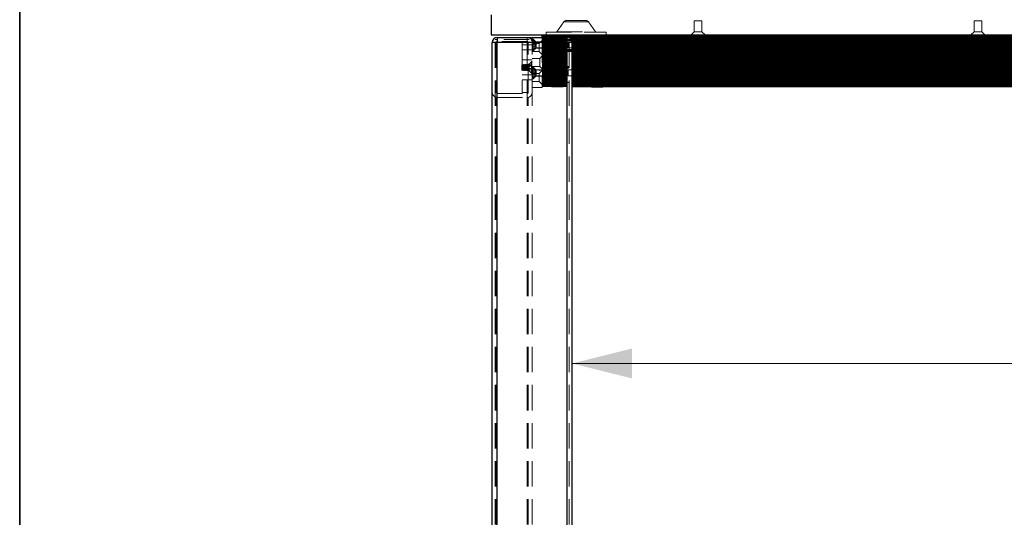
# Model space of a CAD drawing. Header units: millimetres. Extents: x 8 to 290, y 2 to 202.
# Tile 24 of 104: x 8 to 57, y 152 to 177. Entities that reach past the tile are written whole.
import ezdxf

# ---------------------------------------------------------------- set-up
doc = ezdxf.new("R2010")
doc.units = ezdxf.units.MM
doc.linetypes.add('HIDDEN', pattern=[1.905, 1.27, -0.635])
doc.styles.add('SLDTEXTSTYLE2', font='TXT', dxfattribs={"width": 0.605})
doc.dimstyles.new('SLDDIMSTYLE2', dxfattribs={"dimtxt": 2.568319, "dimasz": 3, "dimexe": 0, "dimexo": 0.0625, "dimgap": 0.64208, "dimtad": 1, "dimlfac": 20, "dimrnd": 1e-09, "dimzin": 12, "dimdsep": 46, "dimtxsty": 'SLDTEXTSTYLE2', "dimsah": 1, "dimcen": 0.09, "dimadec": 0, "dimazin": 3, "dimtfac": 1, "dimtofl": 0, "dimtmove": 0, "dimatfit": 3, "dimfxl": 1, "dimfrac": 2, "dimtolj": 1, "dimtzin": 12, "dimarcsym": 0})

# ---------------------------------------------------------------- blocks, each defined once
blk = doc.blocks.new('_D_2')
at = {"color": 7, "linetype": 'Continuous', "lineweight": 0}
blk.add_line((35.633, 159.579), (141.233, 159.579), dxfattribs=at)
at = {"color": 7, "linetype": 'Continuous', "lineweight": 18}
for points in [[(35.633, 159.579), (38.633, 158.829), (38.633, 160.329)], [(141.233, 159.579), (138.233, 160.329), (138.233, 158.829)]]:
    blk.add_solid(points, dxfattribs=at)
at = {"color": 7, "linetype": 'Continuous', "lineweight": 18, "insert": (84.513, 162.99), "char_height": 2.6458, "attachment_point": 1, "style": 'SLDTEXTSTYLE2'}
blk.add_mtext('2112', dxfattribs=at)

msp = doc.modelspace()

# ---------------------------------------------------------------- linework, layer by layer
at = {"color": 7, "linetype": 'Continuous', "lineweight": 35}
msp.add_line((7.98707, 201.72938), (7.98707, 6.72938), dxfattribs=at)
at = {"color": 7, "linetype": 'Continuous', "lineweight": 25}
for p, q in [((31.58283, 177.01084), (31.58283, 176.01084)), ((31.58283, 176.01084), (106.18283, 176.01084)), ((31.88283, 175.88584), (31.88283, 175.63584)), ((31.88283, 175.88584), (35.38283, 175.88584)), ((34.13283, 175.98584), (34.13283, 176.01084)), ((34.13283, 175.98584), (103.55783, 175.98584)), ((34.13283, 175.97084), (34.13283, 175.98584)), ((34.13283, 175.97084), (103.55783, 175.97084)), ((34.13283, 175.96084), (34.13283, 175.97084)), ((34.13283, 175.96084), (103.55783, 175.96084)), ((34.13283, 175.95084), (34.13283, 175.96084)), ((34.13283, 175.95084), (103.55783, 175.95084)), ((34.13283, 175.89584), (34.13283, 175.95084)), ((34.13283, 175.89584), (103.55783, 175.89584)), ((34.13283, 175.88584), (34.13283, 175.89584)), ((35.38283, 175.63584), (35.38283, 175.88584)), ((35.38283, 175.88584), (103.55783, 175.88584)), ((31.63283, 140.08584), (31.63283, 175.63584)), ((31.88283, 175.63584), (31.63283, 175.63584)), ((31.88283, 140.08584), (31.88283, 175.63584)), ((35.38283, 175.63584), (31.88283, 175.63584)), ((35.38283, 140.08584), (35.38283, 175.63584)), ((35.63283, 175.63584), (35.38283, 175.63584)), ((35.51453, 175.84834), (103.55783, 175.84834)), ((35.53283, 175.83584), (103.55783, 175.83584)), ((35.54531, 175.82584), (103.55783, 175.82584)), ((35.55967, 175.81255), (103.55783, 175.81255)), ((35.57146, 175.79991), (103.55783, 175.79991)), ((35.58369, 175.78468), (103.55783, 175.78468)), ((35.5998, 175.76003), (103.55783, 175.76003)), ((35.60781, 175.74486), (103.55783, 175.74486)), ((35.61324, 175.73285), (103.55783, 175.73285)), ((35.61817, 175.72019), (103.55783, 175.72019)), ((35.62309, 175.70494), (103.55783, 175.70494)), ((35.62885, 175.6803), (103.55783, 175.6803)), ((35.63111, 175.66511), (103.55783, 175.66511)), ((35.63279, 175.64048), (103.55783, 175.64048)), ((35.63283, 140.08584), (35.63283, 175.63584)), ((35.63283, 175.62523), (103.55783, 175.62523)), ((35.63283, 175.60059), (103.55783, 175.60059)), ((35.63283, 175.5854), (103.55783, 175.5854)), ((35.63283, 175.56076), (103.55783, 175.56076)), ((35.63283, 175.54552), (103.55783, 175.54552)), ((35.63283, 175.52088), (103.55783, 175.52088)), ((35.63283, 175.50568), (103.55783, 175.50568)), ((35.63283, 175.48105), (103.55783, 175.48105)), ((35.63283, 175.46581), (103.55783, 175.46581)), ((35.63283, 175.44117), (103.55783, 175.44117)), ((35.63283, 175.42597), (103.55783, 175.42597)), ((35.63283, 175.40133), (103.55783, 175.40133)), ((35.63283, 175.3861), (103.55783, 175.3861)), ((35.63283, 175.36146), (103.55783, 175.36146)), ((35.63283, 175.34625), (103.55783, 175.34625)), ((35.63283, 175.32162), (103.55783, 175.32162)), ((35.63283, 175.30639), (103.55783, 175.30639)), ((35.63283, 175.28175), (103.55783, 175.28175)), ((35.63283, 175.26654), (103.55783, 175.26654)), ((35.63283, 175.2419), (103.55783, 175.2419)), ((35.63283, 175.22667), (103.55783, 175.22667)), ((35.63283, 175.20203), (103.55783, 175.20203)), ((35.63283, 175.18683), (103.55783, 175.18683)), ((35.63283, 175.16219), (103.55783, 175.16219)), ((35.63283, 175.14696), (103.55783, 175.14696)), ((35.63283, 175.12232), (103.55783, 175.12232)), ((35.63283, 175.10711), (103.55783, 175.10711)), ((35.63283, 175.08247), (103.55783, 175.08247)), ((35.63283, 175.06725), (103.55783, 175.06725)), ((35.63283, 175.04261), (103.55783, 175.04261)), ((35.63283, 175.0274), (103.55783, 175.0274)), ((35.63283, 175.00276), (99.88943, 175.00276)), ((35.63283, 174.98754), (99.88289, 174.98754)), ((35.63283, 174.9629), (99.88283, 174.9629)), ((35.63283, 174.94769), (99.88283, 174.94769)), ((35.63283, 174.92305), (99.88283, 174.92305)), ((35.63283, 174.90782), (99.88283, 174.90782)), ((35.63283, 174.88319), (99.88283, 174.88319)), ((35.63283, 174.86797), (99.88283, 174.86797)), ((35.63283, 174.84333), (99.88283, 174.84333)), ((35.63283, 174.82811), (99.88283, 174.82811)), ((35.63283, 174.80347), (99.88283, 174.80347)), ((35.63283, 174.78826), (99.88283, 174.78826)), ((35.63283, 174.76362), (99.88283, 174.76362)), ((35.63283, 174.7484), (99.88283, 174.7484)), ((35.63283, 174.72376), (99.88283, 174.72376)), ((35.63283, 174.70855), (99.88283, 174.70855)), ((35.63283, 174.68391), (99.88283, 174.68391)), ((35.63283, 174.66869), (99.88283, 174.66869)), ((35.63283, 174.64405), (99.88283, 174.64405)), ((35.63283, 174.62883), (99.88283, 174.62883)), ((35.63283, 174.60419), (99.88283, 174.60419)), ((35.63283, 174.58897), (99.88283, 174.58897)), ((35.63283, 174.56434), (99.88283, 174.56434)), ((35.63283, 174.54912), (99.88283, 174.54912)), ((35.63283, 174.52448), (99.88283, 174.52448)), ((35.63283, 174.50926), (99.88283, 174.50926)), ((35.63283, 174.48462), (99.88283, 174.48462)), ((35.63283, 174.46941), (99.88283, 174.46941)), ((35.63283, 174.44477), (99.88283, 174.44477)), ((35.63283, 174.42955), (99.88283, 174.42955)), ((35.63283, 174.40491), (99.88283, 174.40491)), ((35.63283, 174.38969), (99.88283, 174.38969)), ((35.63283, 174.36506), (99.88283, 174.36506)), ((35.63283, 174.34984), (99.88283, 174.34984)), ((35.63283, 174.3252), (99.88283, 174.3252)), ((35.63283, 174.30998), (99.88283, 174.30998)), ((35.63283, 174.28534), (99.88284, 174.28534)), ((35.63283, 174.27012), (99.88839, 174.27012)), ((35.63283, 174.24548), (103.55783, 174.24548)), ((35.63283, 174.23027), (103.55783, 174.23027)), ((35.63283, 174.20563), (103.55783, 174.20563)), ((35.63283, 174.19041), (103.55783, 174.19041)), ((35.63283, 174.16577), (103.55783, 174.16577)), ((35.63283, 174.15055), (103.55783, 174.15055)), ((35.63283, 174.12592), (103.55783, 174.12592)), ((35.63283, 174.1107), (103.55783, 174.1107)), ((35.63283, 174.08606), (103.55783, 174.08606)), ((35.63283, 174.07084), (103.55783, 174.07084)), ((35.63283, 174.0462), (103.55783, 174.0462)), ((35.63283, 174.03099), (103.55783, 174.03099)), ((35.63283, 174.00635), (103.55783, 174.00635)), ((35.63283, 173.99113), (103.55783, 173.99113)), ((35.63283, 173.96649), (103.55783, 173.96649)), ((35.63283, 173.95127), (103.55783, 173.95127)), ((35.63283, 173.92663), (103.55783, 173.92663)), ((35.63283, 173.91142), (103.55783, 173.91142)), ((35.63283, 173.88678), (103.55783, 173.88678)), ((35.63283, 173.87156), (103.55783, 173.87156)), ((35.63283, 173.84692), (103.55783, 173.84692)), ((35.63283, 173.8317), (103.55783, 173.8317)), ((35.63283, 173.80706), (103.55783, 173.80706)), ((35.63283, 173.79185), (103.55783, 173.79185)), ((35.63283, 173.76721), (103.55783, 173.76721)), ((35.63283, 173.75199), (103.55783, 173.75199)), ((35.63283, 173.72735), (103.55783, 173.72735)), ((35.63283, 173.71213), (103.55783, 173.71213)), ((35.63283, 173.6875), (103.55783, 173.6875)), ((35.63283, 173.67228), (103.55783, 173.67228)), ((35.63283, 173.64764), (103.55783, 173.64764)), ((35.63283, 173.63242), (103.55783, 173.63242)), ((35.63283, 173.60778), (103.55783, 173.60778)), ((35.63283, 173.59256), (103.55783, 173.59256)), ((35.63283, 173.56793), (103.55783, 173.56793)), ((35.63283, 173.55271), (103.55783, 173.55271)), ((35.63283, 173.52807), (103.55783, 173.52807)), ((35.63283, 173.51349), (103.55783, 173.51349)), ((35.63283, 173.48821), (103.55783, 173.48821)), ((35.63283, 173.47547), (103.55783, 173.47547)), ((35.63283, 173.43584), (103.55783, 173.43584)), ((36.58783, 173.43584), (36.58783, 173.43334)), ((36.58783, 173.43334), (37.17783, 173.43334)), ((37.17783, 173.43334), (37.17783, 173.43584)), ((36.60033, 173.42084), (36.74158, 173.42084)), ((36.74158, 173.42084), (37.16533, 173.42084))]:
    msp.add_line(p, q, dxfattribs=at)
at = {"color": 7, "linetype": 'HIDDEN', "lineweight": 18}
for p, q in [((34.87204, 176.17216), (35.21448, 176.66121)), ((35.21448, 176.66121), (36.45118, 176.66121)), ((35.21448, 176.66121), (36.45118, 176.66121)), ((35.35783, 176.73584), (36.30783, 176.73584)), ((36.45118, 176.66121), (36.79362, 176.17216)), ((42.12533, 176.71584), (41.74033, 176.71584)), ((41.74033, 176.71584), (41.74033, 176.17334)), ((42.12533, 176.17334), (42.12533, 176.71584)), ((56.12533, 176.71584), (55.74033, 176.71584)), ((55.74033, 176.71584), (55.74033, 176.17334)), ((56.12533, 176.17334), (56.12533, 176.71584)), ((31.88283, 175.63584), (31.88283, 175.88584)), ((33.38283, 175.63584), (33.38283, 175.88584)), ((33.63283, 175.63584), (33.63283, 175.88584)), ((34.13283, 176.00791), (103.55783, 176.00791)), ((34.13283, 176.00292), (103.55783, 176.00292)), ((34.13283, 175.99999), (103.55783, 175.99999)), ((34.13283, 175.98584), (103.55783, 175.98584)), ((103.55783, 175.97084), (34.13283, 175.97084)), ((103.55783, 175.95084), (34.13283, 175.95084)), ((34.13283, 175.94584), (103.55783, 175.94584)), ((34.13283, 175.93584), (103.55783, 175.93584)), ((34.13283, 175.91084), (103.55783, 175.91084)), ((103.55783, 175.89584), (34.13283, 175.89584)), ((34.13283, 175.88584), (34.13283, 173.38584)), ((34.33283, 176.01084), (34.33283, 176.15084)), ((34.33283, 176.15084), (37.33283, 176.15084)), ((34.87204, 176.17216), (36.79362, 176.17216)), ((34.87204, 176.17216), (36.79362, 176.17216)), ((35.38283, 140.08584), (35.38283, 175.88584)), ((37.33283, 176.15084), (37.33283, 176.01084)), ((41.74033, 176.17334), (41.57783, 176.01084)), ((41.70783, 176.01084), (41.70783, 175.81084)), ((42.12533, 176.17334), (41.74033, 176.17334)), ((42.28783, 176.01084), (42.12533, 176.17334)), ((42.15783, 175.81084), (42.15783, 176.01084)), ((55.74033, 176.17334), (55.57783, 176.01084)), ((55.70783, 176.01084), (55.70783, 175.81084)), ((56.12533, 176.17334), (55.74033, 176.17334)), ((56.28783, 176.01084), (56.12533, 176.17334)), ((56.15783, 175.81084), (56.15783, 176.01084)), ((31.88283, 175.63584), (31.63283, 175.63584)), ((31.78283, 140.08584), (31.78283, 175.78584)), ((31.88283, 175.78584), (31.78283, 175.78584)), ((31.83283, 175.63584), (31.83283, 173.13584)), ((35.38283, 175.78584), (31.88283, 175.78584)), ((31.88283, 140.08584), (31.88283, 175.78584)), ((31.88283, 173.08584), (31.88283, 175.68584)), ((33.38283, 175.68584), (31.88283, 175.68584)), ((31.88283, 172.88584), (31.88283, 175.63584)), ((31.88283, 175.63584), (33.13283, 175.63584)), ((33.13283, 175.63584), (33.13283, 173.13584)), ((33.43283, 175.63584), (33.13283, 175.63584)), ((33.43283, 175.51084), (33.13283, 175.51084)), ((33.38283, 175.63584), (33.38283, 172.88584)), ((33.43283, 173.13584), (33.43283, 175.63584)), ((33.63283, 175.63584), (33.43283, 175.63584)), ((33.63283, 175.51084), (33.43283, 175.51084)), ((33.77033, 175.67334), (33.63283, 175.81084)), ((33.63283, 173.13584), (33.63283, 175.63584)), ((33.63283, 175.61084), (33.79783, 175.61084)), ((33.98283, 175.58584), (33.63283, 175.58584)), ((33.63283, 175.51084), (33.79783, 175.51084)), ((33.63283, 175.41084), (33.79783, 175.41084)), ((33.66965, 175.80584), (33.64533, 175.80584)), ((33.64533, 175.80525), (33.64533, 175.21642)), ((33.64533, 175.21642), (33.64533, 175.80525)), ((33.66965, 175.80525), (33.66965, 175.21642)), ((33.66965, 175.21642), (33.66965, 175.80525)), ((33.82283, 175.65784), (33.67849, 175.80218)), ((33.67849, 175.8016), (33.67849, 175.22007)), ((33.67849, 175.22007), (33.67849, 175.8016)), ((33.77033, 175.51084), (33.77033, 175.67334)), ((34.13283, 175.67334), (33.77033, 175.67334)), ((33.77033, 175.34834), (33.77033, 175.51084)), ((33.79783, 175.61084), (33.79783, 175.51084)), ((33.79783, 175.51084), (33.79783, 175.41084)), ((33.82283, 175.65784), (33.82283, 175.51084)), ((37.13283, 175.65784), (33.82283, 175.65784)), ((33.82283, 175.51084), (33.82283, 175.36384)), ((34.13283, 175.73584), (33.98283, 175.58584)), ((33.98283, 175.58584), (33.98283, 175.18584)), ((103.55783, 175.84834), (34.13283, 175.84834)), ((34.13283, 175.84834), (35.51453, 175.84834)), ((34.13283, 175.84584), (103.55783, 175.84584)), ((34.13283, 175.83584), (35.53283, 175.83584)), ((34.13283, 175.82882), (103.55783, 175.82882)), ((34.13283, 175.82584), (103.55783, 175.82584)), ((34.13283, 175.82584), (35.54531, 175.82584)), ((103.55783, 175.81255), (34.13283, 175.81255)), ((34.13283, 175.81255), (35.55967, 175.81255)), ((34.13283, 175.81084), (103.55783, 175.81084)), ((34.13283, 175.80084), (103.55783, 175.80084)), ((34.13283, 175.79991), (35.57146, 175.79991)), ((103.55783, 175.78468), (34.13283, 175.78468)), ((34.13283, 175.78468), (35.58369, 175.78468)), ((34.13283, 175.76003), (35.5998, 175.76003)), ((103.55783, 175.74486), (34.13283, 175.74486)), ((34.13283, 175.74486), (35.60781, 175.74486)), ((34.18283, 175.73584), (34.13283, 175.73584)), ((34.13283, 175.73584), (34.18283, 175.73584)), ((34.13283, 175.73584), (103.13283, 175.73584)), ((103.55783, 175.73285), (34.13283, 175.73285)), ((34.13283, 175.73285), (35.61324, 175.73285)), ((34.13283, 175.72019), (35.61817, 175.72019)), ((103.55783, 175.70494), (34.13283, 175.70494)), ((34.13283, 175.70494), (35.62309, 175.70494)), ((34.13283, 175.6803), (35.62885, 175.6803)), ((103.55783, 175.66511), (34.13283, 175.66511)), ((34.13283, 175.66511), (35.63111, 175.66511)), ((34.15783, 175.63376), (34.13283, 175.65876)), ((34.13283, 175.64048), (35.63279, 175.64048)), ((103.55783, 175.62523), (34.13283, 175.62523)), ((34.13283, 175.62523), (35.63283, 175.62523)), ((34.13283, 175.60059), (35.63283, 175.60059)), ((103.55783, 175.5854), (34.13283, 175.5854)), ((34.13283, 175.5854), (35.63283, 175.5854)), ((34.13283, 175.56076), (35.63283, 175.56076)), ((103.55783, 175.54552), (34.13283, 175.54552)), ((34.13283, 175.54552), (35.63283, 175.54552)), ((34.13283, 175.52088), (35.63283, 175.52088)), ((103.55783, 175.50568), (34.13283, 175.50568)), ((34.13283, 175.50568), (35.63283, 175.50568)), ((34.13283, 175.48105), (35.63283, 175.48105)), ((103.55783, 175.46581), (34.13283, 175.46581)), ((34.13283, 175.46581), (35.63283, 175.46581)), ((34.13283, 175.44117), (35.63283, 175.44117)), ((103.55783, 175.42597), (34.13283, 175.42597)), ((34.13283, 175.42597), (35.63283, 175.42597)), ((34.13283, 175.40133), (35.63283, 175.40133)), ((34.15783, 175.63376), (34.15783, 175.38791)), ((35.43283, 175.63376), (34.15783, 175.63376)), ((34.18283, 175.73584), (34.18283, 175.78584)), ((34.18283, 175.73584), (34.18283, 175.78584)), ((34.18283, 173.63584), (34.18283, 175.73584)), ((37.63283, 175.73584), (34.18283, 175.73584)), ((35.38283, 140.08584), (35.38283, 175.78584)), ((35.48283, 175.78584), (35.38283, 175.78584)), ((35.43283, 175.66084), (35.43283, 175.36084)), ((37.68283, 175.66084), (35.43283, 175.66084)), ((35.48283, 140.08584), (35.48283, 175.78584)), ((35.48283, 175.78584), (37.63283, 175.78584)), ((37.13283, 175.65784), (37.13283, 175.36384)), ((37.15783, 175.63284), (37.13283, 175.65784)), ((37.15783, 175.38884), (37.15783, 175.63284)), ((37.63283, 175.73584), (37.63283, 175.78584)), ((37.63283, 175.78584), (37.63283, 175.73584)), ((37.63283, 173.63584), (37.63283, 175.73584)), ((37.68283, 175.73584), (37.63283, 175.73584)), ((37.63283, 175.73584), (37.68283, 175.73584)), ((37.68283, 175.73584), (37.68283, 173.63584)), ((33.13283, 175.26084), (33.43283, 175.26084)), ((33.43283, 175.26084), (33.63283, 175.26084)), ((33.63283, 175.21084), (33.77033, 175.34834)), ((33.63283, 175.18584), (33.98283, 175.18584)), ((33.64533, 175.21584), (33.66965, 175.21584)), ((33.67849, 175.2195), (33.82283, 175.36384)), ((33.77033, 175.34834), (34.13283, 175.34834)), ((33.82283, 175.36384), (37.13283, 175.36384)), ((33.98283, 175.18584), (34.13283, 175.03584)), ((34.13283, 174.96084), (34.00783, 174.83584)), ((34.13283, 175.36291), (34.15783, 175.38791)), ((103.55783, 175.3861), (34.13283, 175.3861)), ((34.13283, 175.3861), (35.63283, 175.3861)), ((34.13283, 175.36146), (35.63283, 175.36146)), ((103.55783, 175.34625), (34.13283, 175.34625)), ((34.13283, 175.34625), (35.63283, 175.34625)), ((34.13283, 175.32162), (35.63283, 175.32162)), ((103.55783, 175.30639), (34.13283, 175.30639)), ((34.13283, 175.30639), (35.63283, 175.30639)), ((34.13283, 175.28175), (35.63283, 175.28175)), ((103.55783, 175.26654), (34.13283, 175.26654)), ((34.13283, 175.26654), (35.63283, 175.26654)), ((34.13283, 175.2419), (35.63283, 175.2419)), ((103.55783, 175.22667), (34.13283, 175.22667)), ((34.13283, 175.22667), (35.63283, 175.22667)), ((34.13283, 175.20203), (35.63283, 175.20203)), ((103.55783, 175.18683), (34.13283, 175.18683)), ((34.13283, 175.18683), (35.63283, 175.18683)), ((34.13283, 175.16219), (35.63283, 175.16219)), ((103.55783, 175.14696), (34.13283, 175.14696)), ((34.13283, 175.14696), (35.63283, 175.14696)), ((34.13283, 175.12232), (35.63283, 175.12232)), ((103.55783, 175.10711), (34.13283, 175.10711)), ((34.13283, 175.10711), (35.63283, 175.10711)), ((34.13283, 175.08247), (35.63283, 175.08247)), ((103.55783, 175.06725), (34.13283, 175.06725)), ((34.13283, 175.06725), (35.63283, 175.06725)), ((34.13283, 175.04261), (35.63283, 175.04261)), ((103.55783, 175.0274), (34.13283, 175.0274)), ((34.13283, 175.0274), (35.63283, 175.0274)), ((34.13283, 175.00276), (35.63283, 175.00276)), ((103.55783, 174.98754), (34.13283, 174.98754)), ((34.13283, 174.98754), (35.63283, 174.98754)), ((34.13283, 174.9629), (35.63283, 174.9629)), ((103.55783, 174.94769), (34.13283, 174.94769)), ((34.13283, 174.94769), (35.63283, 174.94769)), ((34.13283, 174.92305), (35.63283, 174.92305)), ((103.55783, 174.90782), (34.13283, 174.90782)), ((34.13283, 174.90782), (35.63283, 174.90782)), ((34.15783, 175.38791), (35.43283, 175.38791)), ((36.48283, 175.28584), (35.23283, 175.28584)), ((35.23283, 175.28584), (35.28283, 175.23584)), ((35.23283, 175.28584), (35.23283, 174.83584)), ((35.23283, 174.83584), (35.23283, 175.18584)), ((35.23283, 175.18584), (35.28283, 175.18584)), ((35.33283, 175.23584), (35.28283, 175.23584)), ((35.28283, 175.23584), (35.33283, 175.18584)), ((35.28283, 175.23584), (35.28283, 175.18584)), ((35.28283, 174.83584), (35.28283, 175.18584)), ((35.33283, 175.18584), (35.28283, 175.18584)), ((35.33283, 175.28584), (36.48283, 175.28584)), ((35.33283, 175.28584), (35.33283, 175.23584)), ((35.33283, 175.23584), (36.48283, 175.23584)), ((35.33283, 175.23584), (35.33283, 175.18584)), ((35.33283, 175.18584), (36.48283, 175.18584)), ((35.33283, 174.83584), (35.33283, 175.18584)), ((35.43283, 175.36084), (37.68283, 175.36084)), ((36.48283, 175.28584), (36.48283, 175.23584)), ((36.48283, 175.28584), (36.48283, 175.23584)), ((36.48283, 175.18584), (36.48283, 175.23584)), ((36.48283, 175.23584), (36.48283, 175.18584)), ((36.53283, 175.18584), (36.48283, 175.18584)), ((36.48283, 175.18584), (36.48283, 174.83584)), ((36.48283, 175.18584), (36.53283, 175.18584)), ((36.53283, 175.18584), (36.53283, 174.83584)), ((36.58283, 175.18584), (36.53283, 175.18584)), ((36.58283, 175.18584), (36.53283, 175.18584)), ((36.58283, 175.18584), (36.58283, 174.83584)), ((37.13283, 175.36384), (37.15783, 175.38884)), ((33.13947, 174.53584), (33.11447, 174.51084)), ((33.11447, 174.51084), (33.11447, 174.38584)), ((33.43283, 174.76084), (33.13283, 174.76084)), ((33.4088, 174.51084), (33.13283, 174.51084)), ((33.13947, 174.53584), (33.13947, 174.38584)), ((33.14447, 174.53584), (33.13947, 174.53584)), ((33.14447, 174.53584), (33.14447, 174.38584)), ((33.16447, 174.5012), (33.14447, 174.53584)), ((33.18447, 174.53584), (33.16447, 174.5012)), ((33.16447, 174.5012), (33.16447, 174.38584)), ((33.18447, 174.53584), (33.18447, 174.38584)), ((33.19447, 174.53584), (33.18447, 174.53584)), ((33.19447, 174.53584), (33.19447, 174.38584)), ((33.21447, 174.5012), (33.19447, 174.53584)), ((33.23447, 174.53584), (33.21447, 174.5012)), ((33.21447, 174.5012), (33.21447, 174.38584)), ((33.23447, 174.53584), (33.23447, 174.38584)), ((33.24447, 174.53584), (33.23447, 174.53584)), ((33.24447, 174.53584), (33.24447, 174.38584)), ((33.26447, 174.5012), (33.24447, 174.53584)), ((33.28447, 174.53584), (33.26447, 174.5012)), ((33.26447, 174.5012), (33.26447, 174.38584)), ((33.28447, 174.53584), (33.28447, 174.38584)), ((33.29447, 174.53584), (33.28447, 174.53584)), ((33.29447, 174.53584), (33.29447, 174.38584)), ((33.31447, 174.5012), (33.29447, 174.53584)), ((33.33447, 174.53584), (33.31447, 174.5012)), ((33.31447, 174.5012), (33.31447, 174.38584)), ((33.33447, 174.53584), (33.33447, 174.38584)), ((33.34447, 174.53584), (33.33447, 174.53584)), ((33.34447, 174.53584), (33.34447, 174.38584)), ((33.36447, 174.5012), (33.34447, 174.53584)), ((33.38447, 174.53584), (33.36447, 174.5012)), ((33.36447, 174.5012), (33.36447, 174.38584)), ((33.38447, 174.53584), (33.38447, 174.38584)), ((33.39447, 174.53584), (33.38447, 174.53584)), ((33.39447, 174.53584), (33.39447, 174.38584)), ((33.41447, 174.5012), (33.39447, 174.53584)), ((33.43283, 174.55084), (33.4088, 174.51084)), ((33.4088, 174.26084), (33.4088, 174.51084)), ((33.4088, 174.51084), (33.43283, 174.51084)), ((33.43447, 174.53584), (33.41447, 174.5012)), ((33.41447, 174.5012), (33.41447, 174.38584)), ((33.63283, 174.76084), (33.43283, 174.76084)), ((33.48283, 174.55084), (33.43283, 174.55084)), ((33.43283, 174.51084), (33.63283, 174.51084)), ((33.43447, 174.53584), (33.43447, 174.38584)), ((33.46369, 174.53584), (33.43447, 174.53584)), ((33.46369, 174.53356), (33.46369, 174.23812)), ((33.46369, 174.53356), (33.46369, 174.23812)), ((33.46447, 174.50131), (33.46447, 174.44357)), ((33.46447, 174.50131), (33.61447, 174.50131)), ((33.46447, 174.44357), (33.61447, 174.44357)), ((33.46447, 174.44357), (33.46447, 174.3281)), ((33.5974, 174.66541), (33.47076, 174.53877)), ((33.47076, 174.53644), (33.47076, 174.23523)), ((33.47076, 174.53644), (33.47076, 174.23523)), ((33.63283, 174.70084), (33.48283, 174.55084)), ((33.48283, 174.55084), (33.48283, 174.22084)), ((33.5974, 174.66486), (33.5974, 174.10682)), ((33.5974, 174.66486), (33.5974, 174.10682)), ((33.61447, 174.65834), (33.61447, 174.38584)), ((34.00783, 174.83584), (33.63283, 174.83584)), ((33.63283, 174.43584), (34.00783, 174.43584)), ((33.77033, 174.27334), (33.63283, 174.41084)), ((34.00783, 174.83584), (34.00783, 174.43584)), ((34.00783, 174.43584), (34.13283, 174.31084)), ((34.13283, 174.88319), (35.63283, 174.88319)), ((103.55783, 174.86797), (34.13283, 174.86797)), ((34.13283, 174.86797), (35.63283, 174.86797)), ((34.13283, 174.84333), (35.63283, 174.84333)), ((103.55783, 174.82811), (34.13283, 174.82811)), ((34.13283, 174.82811), (35.63283, 174.82811)), ((34.13283, 174.80347), (35.63283, 174.80347)), ((103.55783, 174.78826), (34.13283, 174.78826)), ((34.13283, 174.78826), (35.63283, 174.78826)), ((34.13283, 174.76362), (35.63283, 174.76362)), ((103.55783, 174.7484), (34.13283, 174.7484)), ((34.13283, 174.7484), (35.63283, 174.7484)), ((103.55783, 174.73584), (34.13283, 174.73584)), ((34.13283, 174.72376), (35.63283, 174.72376)), ((103.55783, 174.70855), (34.13283, 174.70855)), ((34.13283, 174.70855), (35.63283, 174.70855)), ((34.13283, 174.68391), (35.63283, 174.68391)), ((103.55783, 174.66869), (34.13283, 174.66869)), ((34.13283, 174.66869), (35.63283, 174.66869)), ((34.13283, 174.64584), (103.55783, 174.64584)), ((34.13283, 174.64405), (35.63283, 174.64405)), ((34.13283, 174.64285), (103.55783, 174.64285)), ((34.13283, 174.63584), (103.55783, 174.63584)), ((103.55783, 174.62883), (34.13283, 174.62883)), ((34.13283, 174.62883), (35.63283, 174.62883)), ((34.13283, 174.62584), (103.55783, 174.62584)), ((34.13283, 174.60419), (35.63283, 174.60419)), ((103.55783, 174.58897), (34.13283, 174.58897)), ((34.13283, 174.58897), (35.63283, 174.58897)), ((34.13283, 174.56434), (35.63283, 174.56434)), ((103.55783, 174.54912), (34.13283, 174.54912)), ((34.13283, 174.54912), (35.63283, 174.54912)), ((34.13283, 174.53584), (103.55783, 174.53584)), ((34.13283, 174.52584), (103.55783, 174.52584)), ((34.13283, 174.52448), (35.63283, 174.52448)), ((103.55783, 174.50926), (34.13283, 174.50926)), ((34.13283, 174.50926), (35.63283, 174.50926)), ((34.13283, 174.49584), (103.55783, 174.49584)), ((34.13283, 174.48584), (103.55783, 174.48584)), ((34.13283, 174.48462), (35.63283, 174.48462)), ((34.13283, 174.47584), (103.55783, 174.47584)), ((103.55783, 174.46941), (34.13283, 174.46941)), ((34.13283, 174.46941), (35.63283, 174.46941)), ((34.13283, 174.44584), (103.55783, 174.44584)), ((34.13283, 174.44477), (35.63283, 174.44477)), ((34.13283, 174.43584), (103.55783, 174.43584)), ((103.55783, 174.42955), (34.13283, 174.42955)), ((34.13283, 174.42955), (35.63283, 174.42955)), ((34.35783, 174.43584), (34.35783, 174.73584)), ((34.35783, 174.73584), (34.40783, 174.73584)), ((34.35783, 174.73584), (34.40783, 174.73584)), ((34.35783, 174.43584), (34.40783, 174.43584)), ((34.35783, 174.43584), (34.40783, 174.43584)), ((34.40783, 174.43584), (34.40783, 174.73584)), ((34.45783, 174.73584), (34.40783, 174.73584)), ((34.40783, 174.73584), (34.45783, 174.73584)), ((34.40783, 174.43584), (34.45783, 174.43584)), ((34.45783, 174.43584), (34.40783, 174.43584)), ((34.45783, 174.83584), (35.23283, 174.83584)), ((34.45783, 174.83584), (34.45783, 174.78584)), ((34.45783, 174.83584), (34.45783, 174.78584)), ((34.45783, 174.78584), (35.23283, 174.78584)), ((34.45783, 174.78584), (34.45783, 174.73584)), ((34.45783, 174.73584), (34.45783, 174.78584)), ((34.45783, 174.73584), (35.23283, 174.73584)), ((34.45783, 174.43584), (34.45783, 174.73584)), ((37.35783, 174.43584), (34.45783, 174.43584)), ((34.45783, 174.43584), (34.45783, 174.38584)), ((34.45783, 174.38584), (34.45783, 174.43584)), ((35.23283, 174.83584), (35.28283, 174.83584)), ((35.23283, 174.78584), (35.23283, 174.83584)), ((35.28283, 174.83584), (35.23283, 174.83584)), ((35.23283, 174.83584), (35.23283, 174.78584)), ((35.23283, 174.78584), (35.23283, 174.73584)), ((35.23283, 174.73584), (35.23283, 174.78584)), ((35.33283, 174.83584), (35.28283, 174.83584)), ((35.28283, 174.83584), (35.33283, 174.83584)), ((36.53283, 174.83584), (36.48283, 174.83584)), ((36.48283, 174.83584), (36.53283, 174.83584)), ((36.53283, 174.83584), (36.58283, 174.83584)), ((36.58283, 174.83584), (36.53283, 174.83584)), ((36.58283, 174.83584), (37.35783, 174.83584)), ((36.58283, 174.83584), (36.58283, 174.78584)), ((36.58283, 174.78584), (36.58283, 174.83584)), ((36.58283, 174.78584), (37.35783, 174.78584)), ((36.58283, 174.73584), (36.58283, 174.78584)), ((36.58283, 174.78584), (36.58283, 174.73584)), ((36.58283, 174.73584), (37.35783, 174.73584)), ((37.35783, 174.83584), (37.35783, 174.78584)), ((37.35783, 174.83584), (37.35783, 174.78584)), ((37.35783, 174.73584), (37.35783, 174.78584)), ((37.35783, 174.78584), (37.35783, 174.73584)), ((37.35783, 174.73584), (37.35783, 174.43584)), ((37.40783, 174.73584), (37.35783, 174.73584)), ((37.35783, 174.73584), (37.40783, 174.73584)), ((37.35783, 174.43584), (37.40783, 174.43584)), ((37.35783, 174.38584), (37.35783, 174.43584)), ((37.40783, 174.43584), (37.35783, 174.43584)), ((37.35783, 174.43584), (37.35783, 174.38584)), ((37.40783, 174.73584), (37.40783, 174.43584)), ((37.45783, 174.73584), (37.40783, 174.73584)), ((37.45783, 174.73584), (37.40783, 174.73584)), ((37.45783, 174.43584), (37.40783, 174.43584)), ((37.45783, 174.43584), (37.40783, 174.43584)), ((37.45783, 174.73584), (37.45783, 174.43584)), ((33.11447, 174.38584), (33.11447, 174.26084)), ((33.11447, 174.26084), (33.13947, 174.23584)), ((33.13283, 174.26084), (33.4088, 174.26084)), ((33.43283, 174.01084), (33.13283, 174.01084)), ((33.13947, 174.38584), (33.13947, 174.23584)), ((33.13947, 174.23584), (33.14447, 174.23584)), ((33.14447, 174.38584), (33.14447, 174.23584)), ((33.14447, 174.23584), (33.16447, 174.27048)), ((33.16447, 174.38584), (33.16447, 174.27048)), ((33.16447, 174.27048), (33.18447, 174.23584)), ((33.18447, 174.38584), (33.18447, 174.23584)), ((33.18447, 174.23584), (33.19447, 174.23584)), ((33.19447, 174.38584), (33.19447, 174.23584)), ((33.19447, 174.23584), (33.21447, 174.27048)), ((33.21447, 174.38584), (33.21447, 174.27048)), ((33.21447, 174.27048), (33.23447, 174.23584)), ((33.23447, 174.38584), (33.23447, 174.23584)), ((33.23447, 174.23584), (33.24447, 174.23584)), ((33.24447, 174.38584), (33.24447, 174.23584)), ((33.24447, 174.23584), (33.26447, 174.27048)), ((33.26447, 174.38584), (33.26447, 174.27048)), ((33.26447, 174.27048), (33.28447, 174.23584)), ((33.28447, 174.38584), (33.28447, 174.23584)), ((33.28447, 174.23584), (33.29447, 174.23584)), ((33.29447, 174.38584), (33.29447, 174.23584)), ((33.29447, 174.23584), (33.31447, 174.27048)), ((33.31447, 174.38584), (33.31447, 174.27048)), ((33.31447, 174.27048), (33.33447, 174.23584)), ((33.33447, 174.38584), (33.33447, 174.23584)), ((33.33447, 174.23584), (33.34447, 174.23584)), ((33.34447, 174.38584), (33.34447, 174.23584)), ((33.34447, 174.23584), (33.36447, 174.27048)), ((33.36447, 174.38584), (33.36447, 174.27048)), ((33.36447, 174.27048), (33.38447, 174.23584)), ((33.38447, 174.38584), (33.38447, 174.23584)), ((33.38447, 174.23584), (33.39447, 174.23584)), ((33.39447, 174.38584), (33.39447, 174.23584)), ((33.39447, 174.23584), (33.41447, 174.27048)), ((33.4088, 174.26084), (33.43283, 174.22084)), ((33.41447, 174.38584), (33.41447, 174.27048)), ((33.41447, 174.27048), (33.43447, 174.23584)), ((33.43283, 174.22084), (33.48283, 174.22084)), ((33.63283, 174.01084), (33.43283, 174.01084)), ((33.43447, 174.38584), (33.43447, 174.23584)), ((33.43447, 174.23584), (33.46369, 174.23584)), ((33.46447, 174.3281), (33.61447, 174.3281)), ((33.46447, 174.3281), (33.46447, 174.27037)), ((33.46447, 174.27037), (33.61447, 174.27037)), ((33.47076, 174.23291), (33.5974, 174.10627)), ((33.48283, 174.22084), (33.63283, 174.07084)), ((33.61447, 174.38584), (33.61447, 174.11334)), ((33.79783, 174.21084), (33.63283, 174.21084)), ((33.63283, 174.11084), (33.79783, 174.11084)), ((33.98283, 174.08584), (33.63283, 174.08584)), ((33.63283, 174.01084), (33.79783, 174.01084)), ((33.63283, 173.81084), (33.77033, 173.94834)), ((33.66965, 174.40584), (33.64533, 174.40584)), ((33.64533, 174.40422), (33.64533, 173.8159)), ((33.64533, 173.8159), (33.64533, 174.40422)), ((33.66965, 174.40422), (33.66965, 173.8159)), ((33.66965, 173.8159), (33.66965, 174.40422)), ((33.82283, 174.25784), (33.67849, 174.40218)), ((33.67849, 174.40058), (33.67849, 173.81956)), ((33.67849, 173.81956), (33.67849, 174.40058)), ((33.67849, 173.8195), (33.82283, 173.96384)), ((33.77033, 174.11084), (33.77033, 174.27334)), ((34.13283, 174.27334), (33.77033, 174.27334)), ((33.77033, 173.94834), (33.77033, 174.11084)), ((33.77033, 173.94834), (34.13283, 173.94834)), ((33.79783, 174.21084), (33.79783, 174.11084)), ((33.79783, 174.11084), (33.79783, 174.01084)), ((33.82283, 174.25784), (33.82283, 173.96384)), ((37.13283, 174.25784), (33.82283, 174.25784)), ((33.82283, 173.96384), (37.13283, 173.96384)), ((34.13283, 174.23584), (33.98283, 174.08584)), ((33.98283, 174.08584), (33.98283, 173.68584)), ((34.13283, 174.40491), (35.63283, 174.40491)), ((103.55783, 174.38969), (34.13283, 174.38969)), ((34.13283, 174.38969), (35.63283, 174.38969)), ((34.13283, 174.36506), (35.63283, 174.36506)), ((103.55783, 174.34984), (34.13283, 174.34984)), ((34.13283, 174.34984), (35.63283, 174.34984)), ((34.13283, 174.3252), (35.63283, 174.3252)), ((103.55783, 174.30998), (34.13283, 174.30998)), ((34.13283, 174.30998), (35.63283, 174.30998)), ((34.13283, 174.28534), (35.63283, 174.28534)), ((103.55783, 174.27012), (34.13283, 174.27012)), ((34.13283, 174.27012), (35.63283, 174.27012)), ((34.15783, 174.23376), (34.13283, 174.25876)), ((34.13283, 174.24548), (35.63283, 174.24548)), ((103.55783, 174.23027), (34.13283, 174.23027)), ((34.13283, 174.23027), (35.63283, 174.23027)), ((34.13283, 174.20563), (35.63283, 174.20563)), ((103.55783, 174.19041), (34.13283, 174.19041)), ((34.13283, 174.19041), (35.63283, 174.19041)), ((34.13283, 174.16577), (35.63283, 174.16577)), ((103.55783, 174.15055), (34.13283, 174.15055)), ((34.13283, 174.15055), (35.63283, 174.15055)), ((34.13283, 174.12592), (35.63283, 174.12592)), ((103.55783, 174.1107), (34.13283, 174.1107)), ((34.13283, 174.1107), (35.63283, 174.1107)), ((34.13283, 174.08606), (35.63283, 174.08606)), ((103.55783, 174.07084), (34.13283, 174.07084)), ((34.13283, 174.07084), (35.63283, 174.07084)), ((34.13283, 174.0462), (35.63283, 174.0462)), ((103.55783, 174.03099), (34.13283, 174.03099)), ((34.13283, 174.03099), (35.63283, 174.03099)), ((34.13283, 174.00635), (35.63283, 174.00635)), ((103.55783, 173.99113), (34.13283, 173.99113)), ((34.13283, 173.99113), (35.63283, 173.99113)), ((34.13283, 173.96291), (34.15783, 173.98791)), ((34.13283, 173.96649), (35.63283, 173.96649)), ((103.55783, 173.95127), (34.13283, 173.95127)), ((34.13283, 173.95127), (35.63283, 173.95127)), ((34.13283, 173.92663), (35.63283, 173.92663)), ((34.15783, 174.23376), (34.15783, 173.98791)), ((35.43283, 174.23376), (34.15783, 174.23376)), ((34.15783, 173.98791), (34.75991, 173.98791)), ((34.45783, 174.38584), (34.45783, 174.33584)), ((37.35783, 174.38584), (34.45783, 174.38584)), ((34.45783, 174.33584), (34.45783, 174.38584)), ((37.35783, 174.33584), (34.45783, 174.33584)), ((34.76083, 173.94584), (34.73583, 173.92084)), ((34.73583, 173.92084), (35.02983, 173.92084)), ((34.73583, 173.92084), (34.73583, 173.61084)), ((34.85783, 174.08584), (34.75991, 173.98791)), ((34.75991, 173.98791), (34.75991, 173.63791)), ((34.94383, 173.94584), (34.76083, 173.94584)), ((34.85783, 174.08584), (34.90783, 174.08584)), ((35.00576, 173.98791), (34.90783, 174.08584)), ((35.00483, 173.94584), (34.94383, 173.94584)), ((35.02983, 173.92084), (35.00483, 173.94584)), ((35.00576, 173.98791), (35.43283, 173.98791)), ((35.00576, 173.63791), (35.00576, 173.98791)), ((35.02983, 173.61084), (35.02983, 173.92084)), ((35.43283, 174.26084), (35.43283, 173.96084)), ((37.68283, 174.26084), (35.43283, 174.26084)), ((35.43283, 173.96084), (36.76107, 173.96084)), ((36.76083, 173.94584), (36.73583, 173.92084)), ((36.73583, 173.92084), (37.02983, 173.92084)), ((36.73583, 173.92084), (36.73583, 173.61084)), ((36.75991, 173.96179), (36.75991, 173.63791)), ((36.82183, 173.94584), (36.76083, 173.94584)), ((37.00483, 173.94584), (36.82183, 173.94584)), ((37.00459, 173.96084), (37.68283, 173.96084)), ((37.02983, 173.92084), (37.00483, 173.94584)), ((37.00576, 173.63791), (37.00576, 173.96179)), ((37.02983, 173.61084), (37.02983, 173.92084)), ((37.13283, 174.25784), (37.13283, 174.03734)), ((37.15783, 174.23284), (37.13283, 174.25784)), ((37.13283, 174.03734), (37.13283, 173.96384)), ((37.13283, 173.96384), (37.15783, 173.98884)), ((37.15783, 173.98884), (37.15783, 174.23284)), ((37.35783, 174.33584), (37.35783, 174.38584)), ((37.35783, 174.38584), (37.35783, 174.33584)), ((33.13283, 173.76084), (33.43283, 173.76084)), ((33.43283, 173.76084), (33.63283, 173.76084)), ((33.63283, 173.68584), (33.98283, 173.68584)), ((33.64533, 173.81584), (33.66965, 173.81584)), ((33.98283, 173.68584), (34.13283, 173.53584)), ((103.55783, 173.91142), (34.13283, 173.91142)), ((34.13283, 173.91142), (35.63283, 173.91142)), ((34.13283, 173.88678), (35.63283, 173.88678)), ((103.55783, 173.87156), (34.13283, 173.87156)), ((34.13283, 173.87156), (35.63283, 173.87156)), ((34.13283, 173.84692), (35.63283, 173.84692)), ((103.55783, 173.8317), (34.13283, 173.8317)), ((34.13283, 173.8317), (35.63283, 173.8317)), ((34.13283, 173.80706), (35.63283, 173.80706)), ((103.55783, 173.79185), (34.13283, 173.79185)), ((34.13283, 173.79185), (35.63283, 173.79185)), ((34.13283, 173.76721), (35.63283, 173.76721)), ((103.55783, 173.75199), (34.13283, 173.75199)), ((34.13283, 173.75199), (35.63283, 173.75199)), ((34.13283, 173.74584), (103.55783, 173.74584)), ((34.13283, 173.73584), (103.55783, 173.73584)), ((34.13283, 173.72735), (35.63283, 173.72735)), ((34.13283, 173.72584), (103.55783, 173.72584)), ((103.55783, 173.71213), (34.13283, 173.71213)), ((34.13283, 173.71213), (35.63283, 173.71213)), ((34.13283, 173.6875), (35.63283, 173.6875)), ((103.55783, 173.67228), (34.13283, 173.67228)), ((34.13283, 173.67228), (35.63283, 173.67228)), ((34.13283, 173.66084), (103.13283, 173.66084)), ((34.13283, 173.65084), (103.55783, 173.65084)), ((34.13283, 173.64764), (35.63283, 173.64764)), ((34.13283, 173.63584), (34.18283, 173.63584)), ((34.18283, 173.63584), (34.13283, 173.63584)), ((103.55783, 173.63242), (34.13283, 173.63242)), ((34.13283, 173.63242), (35.63283, 173.63242)), ((34.13283, 173.60778), (35.63283, 173.60778)), ((34.13283, 173.59584), (103.55783, 173.59584)), ((71.22033, 173.59584), (34.13283, 173.59584)), ((103.55783, 173.59256), (34.13283, 173.59256)), ((34.13283, 173.59256), (35.63283, 173.59256)), ((34.13283, 173.58584), (103.55783, 173.58584)), ((34.13283, 173.57084), (103.55783, 173.57084)), ((34.13283, 173.56793), (35.63283, 173.56793)), ((34.13283, 173.56084), (103.55783, 173.56084)), ((103.55783, 173.55271), (34.13283, 173.55271)), ((34.13283, 173.55271), (35.63283, 173.55271)), ((34.13283, 173.55084), (103.55783, 173.55084)), ((103.55783, 173.52807), (34.13283, 173.52807)), ((34.13283, 173.52807), (35.63283, 173.52807)), ((103.55783, 173.51349), (34.13283, 173.51349)), ((34.13283, 173.51349), (35.63283, 173.51349)), ((103.55783, 173.48821), (34.13283, 173.48821)), ((34.13283, 173.48821), (35.63283, 173.48821)), ((103.55783, 173.47547), (34.13283, 173.47547)), ((34.13283, 173.47547), (35.63283, 173.47547)), ((34.13283, 173.47334), (103.55783, 173.47334)), ((34.13283, 173.46084), (103.55783, 173.46084)), ((71.30783, 173.46084), (34.13283, 173.46084)), ((34.13283, 173.44584), (103.55783, 173.44584)), ((34.13283, 173.43584), (35.63283, 173.43584)), ((34.18283, 173.63584), (37.63283, 173.63584)), ((34.18283, 173.58584), (34.18283, 173.63584)), ((34.18283, 173.63584), (34.18283, 173.58584)), ((34.58783, 173.45766), (34.58783, 173.43334)), ((35.17621, 173.45766), (34.5879, 173.45766)), ((34.5879, 173.45766), (35.17621, 173.45766)), ((35.17621, 173.43334), (34.5879, 173.43334)), ((34.5879, 173.43334), (35.17621, 173.43334)), ((34.73583, 173.61084), (34.59149, 173.4665)), ((35.17257, 173.4665), (34.59156, 173.4665)), ((34.59156, 173.4665), (35.17257, 173.4665)), ((34.75991, 173.63791), (34.70783, 173.58584)), ((34.73583, 173.61084), (34.75553, 173.61084)), ((34.75553, 173.61084), (35.02983, 173.61084)), ((34.88283, 173.63791), (34.75991, 173.63791)), ((34.78283, 173.42084), (34.78283, 173.58584)), ((35.00576, 173.63791), (34.88283, 173.63791)), ((34.88283, 173.42084), (34.88283, 173.58584)), ((34.98283, 173.42084), (34.98283, 173.58584)), ((35.05783, 173.58584), (35.00576, 173.63791)), ((35.17417, 173.4665), (35.02983, 173.61084)), ((35.17783, 173.43334), (35.17783, 173.45766)), ((36.58783, 173.45766), (36.58783, 173.43584)), ((36.62735, 173.43334), (36.58783, 173.43334)), ((37.17621, 173.45766), (36.5879, 173.45766)), ((36.5879, 173.45766), (37.17621, 173.45766)), ((36.5879, 173.43334), (37.17621, 173.43334)), ((36.73583, 173.61084), (36.59149, 173.4665)), ((37.17257, 173.4665), (36.59156, 173.4665)), ((36.59156, 173.4665), (37.17257, 173.4665)), ((37.17783, 173.43334), (36.62735, 173.43334)), ((36.75991, 173.63791), (36.70783, 173.58584)), ((36.73583, 173.61084), (37.02983, 173.61084)), ((36.88283, 173.63791), (36.75991, 173.63791)), ((36.78283, 173.42084), (36.78283, 173.58584)), ((37.00576, 173.63791), (36.88283, 173.63791)), ((36.88283, 173.42084), (36.88283, 173.58584)), ((36.98283, 173.58584), (36.98283, 173.42084)), ((37.05783, 173.58584), (37.00576, 173.63791)), ((37.17417, 173.4665), (37.02983, 173.61084)), ((37.17783, 173.43584), (37.17783, 173.45766)), ((37.63283, 173.63584), (37.68283, 173.63584)), ((37.63283, 173.58584), (37.63283, 173.63584)), ((37.63283, 173.63584), (37.63283, 173.58584)), ((37.68283, 173.63584), (37.63283, 173.63584)), ((41.70783, 173.58584), (41.70783, 173.43584)), ((42.15783, 173.43584), (42.15783, 173.58584)), ((55.70783, 173.58584), (55.70783, 173.43584)), ((56.15783, 173.43584), (56.15783, 173.58584)), ((31.88283, 173.08584), (33.38283, 173.08584)), ((33.13283, 173.13584), (33.43283, 173.13584)), ((34.13283, 173.38584), (33.63283, 173.38584)), ((33.63283, 140.08584), (33.63283, 173.13584)), ((34.60033, 173.42084), (35.02408, 173.42084)), ((35.02408, 173.42084), (35.16533, 173.42084)), ((31.83283, 140.08584), (31.83283, 172.89089)), ((31.88283, 140.08584), (31.88283, 172.88584)), ((31.88283, 172.88584), (33.38283, 172.88584)), ((33.38283, 140.08584), (33.38283, 172.88584)), ((33.43283, 140.08584), (33.43283, 172.89089))]:
    msp.add_line(p, q, dxfattribs=at)
at = {"color": 7, "linetype": 'HIDDEN', "lineweight": 18, "flags": 128}
msp.add_lwpolyline([(36.88283, 174.02487), (36.90907, 174.02096), (36.94097, 174.00706), (36.97677, 173.98351), (36.99654, 173.96829), (37.00492, 173.96152), (37.00414, 173.96216), (36.9952, 173.96936), (36.97818, 173.98246), (36.95012, 174.00167), (36.91627, 174.0186), (36.89034, 174.02455), (36.88283, 174.02487), (36.88283, 174.02487)], dxfattribs=at)
at = {"color": 7, "linetype": 'HIDDEN', "lineweight": 18}
for centre, radius in [((34.88283, 175.06084), 0.2), ((34.88283, 175.06084), 0.19792), ((34.88283, 175.06084), 0.12293), ((36.88283, 175.06084), 0.2), ((36.88283, 175.06084), 0.19792), ((36.88283, 175.06084), 0.12292), ((37.10783, 174.58584), 0.0625)]:
    msp.add_circle(centre, radius, dxfattribs=at)
for centre, radius, start, end in [((35.35783, 176.56084), 0.175, 90, 145), ((36.30783, 176.56084), 0.175, 35, 90), ((33.38283, 175.63584), 0.25, 0, 90), ((34.83108, 176.20084), 0.05, 270, 325), ((36.83458, 176.20084), 0.05, 215, 270), ((33.38283, 175.63584), 0.05, 0, 90), ((33.64533, 175.79334), 0.0125, 90, 180), ((33.66965, 175.79334), 0.0125, 45, 90), ((34.18283, 175.73584), 0.05, 90, 180), ((37.63283, 175.73584), 0.05, 0, 90), ((33.64533, 175.22834), 0.0125, 180, 270), ((33.66965, 175.22834), 0.0125, 270, 315), ((35.33283, 175.18584), 0.1, 90, 180), ((35.33283, 175.18584), 0.05, 90, 180), ((36.48283, 175.18584), 0.1, 0, 90), ((36.48283, 175.18584), 0.1, 0, 90), ((36.48283, 175.18584), 0.05, 0, 90), ((33.46369, 174.54584), 0.01, 270, 315), ((33.60447, 174.65834), 0.01, 0, 135), ((34.45783, 174.73584), 0.1, 90, 180), ((34.45783, 174.73584), 0.1, 90, 180), ((34.45783, 174.43584), 0.1, 180, 270), ((34.45783, 174.43584), 0.1, 180, 270), ((34.45783, 174.73584), 0.05, 90, 180), ((34.45783, 174.43584), 0.05, 180, 270), ((35.23283, 174.83584), 0.05, 270, 0), ((35.23283, 174.83584), 0.1, 270, 0), ((35.23283, 174.83584), 0.1, 270, 0), ((36.58283, 174.83584), 0.1, 180, 270), ((36.58283, 174.83584), 0.1, 180, 270), ((36.58283, 174.83584), 0.05, 180, 270), ((37.35783, 174.73584), 0.1, 0, 90), ((37.35783, 174.73584), 0.1, 0, 90), ((37.35783, 174.73584), 0.05, 0, 90), ((37.35783, 174.43584), 0.1, 270, 0), ((37.35783, 174.43584), 0.05, 270, 0), ((37.35783, 174.43584), 0.1, 270, 0), ((33.46369, 174.22584), 0.01, 45, 90), ((33.60447, 174.11334), 0.01, 225, 360), ((33.64533, 174.39334), 0.0125, 90, 180), ((33.66965, 174.39334), 0.0125, 45, 90), ((33.64533, 173.82834), 0.0125, 180, 270), ((33.66965, 173.82834), 0.0125, 270, 315), ((34.18283, 173.63584), 0.05, 180, 270), ((34.60033, 173.45766), 0.0125, 135, 180), ((34.60033, 173.43334), 0.0125, 180, 270), ((35.16533, 173.43334), 0.0125, 270, 0), ((35.16533, 173.45766), 0.0125, 0, 45), ((36.60033, 173.45766), 0.0125, 135, 180), ((37.16533, 173.45766), 0.0125, 0, 45), ((37.63283, 173.63584), 0.05, 270, 0), ((31.88283, 173.13584), 0.25, 180, 270), ((33.38283, 173.13584), 0.25, 270, 0), ((33.38283, 173.13584), 0.05, 270, 0)]:
    msp.add_arc(centre, radius, start, end, dxfattribs=at)
at = {"color": 7, "linetype": 'Continuous', "lineweight": 25}
for centre, radius, start, end in [((31.88283, 175.63584), 0.25, 90, 180), ((35.38283, 175.63584), 0.25, 0, 90), ((36.60033, 173.43334), 0.0125, 180, 270), ((37.16533, 173.43334), 0.0125, 270, 0)]:
    msp.add_arc(centre, radius, start, end, dxfattribs=at)
at = {"color": 7, "linetype": 'HIDDEN', "lineweight": 18}
for points, knots in [([(31.88283, 175.68584), (31.87727, 175.6853), (31.86616, 175.68421), (31.8513, 175.67578), (31.83994, 175.66329), (31.83374, 175.64914), (31.83309, 175.63966), (31.83283, 175.63584)], [0, 0, 0, 0, 0.21180297, 0.42350775, 0.63777778, 0.85395894, 1, 1, 1, 1]), ([(36.88283, 174.02487), (36.87391, 174.02399), (36.85271, 174.02189), (36.8195, 174.00508), (36.78946, 173.98436), (36.76847, 173.96784), (36.75917, 173.96023), (36.75986, 173.96085), (36.77001, 173.9689), (36.781, 173.97808), (36.79037, 173.98444), (36.79185, 173.98545)], [0, 0, 0, 0, 0.089448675, 0.212592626, 0.386055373, 0.523641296, 0.637946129, 0.752593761, 0.860293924, 0.97785059, 1, 1, 1, 1]), ([(31.83283, 173.13584), (31.83337, 173.13028), (31.83445, 173.11916), (31.84288, 173.10431), (31.85537, 173.09295), (31.86953, 173.08674), (31.87901, 173.0861), (31.88283, 173.08584)], [0, 0, 0, 0, 0.21175524, 0.42340683, 0.63773809, 0.85389971, 1, 1, 1, 1])]:
    msp.add_open_spline(points, degree=3, knots=knots, dxfattribs=at)

# ---------------------------------------------------------------- dimensions: what is measured, and where the dimension line sits
at = {"color": 7, "linetype": 'Continuous', "lineweight": 18}
dim = msp.add_linear_dim(base=(141.23283, 159.57894), p1=(35.63283, 175.63584), p2=(141.23283, 175.63584), dimstyle='SLDDIMSTYLE2', dxfattribs=at)
dim.commit()
dim.dimension.update_dxf_attribs({"geometry": '_D_2', "text_midpoint": (88.43283, 159.57894), "dimtype": 160})

doc.saveas('drawing.dxf')
